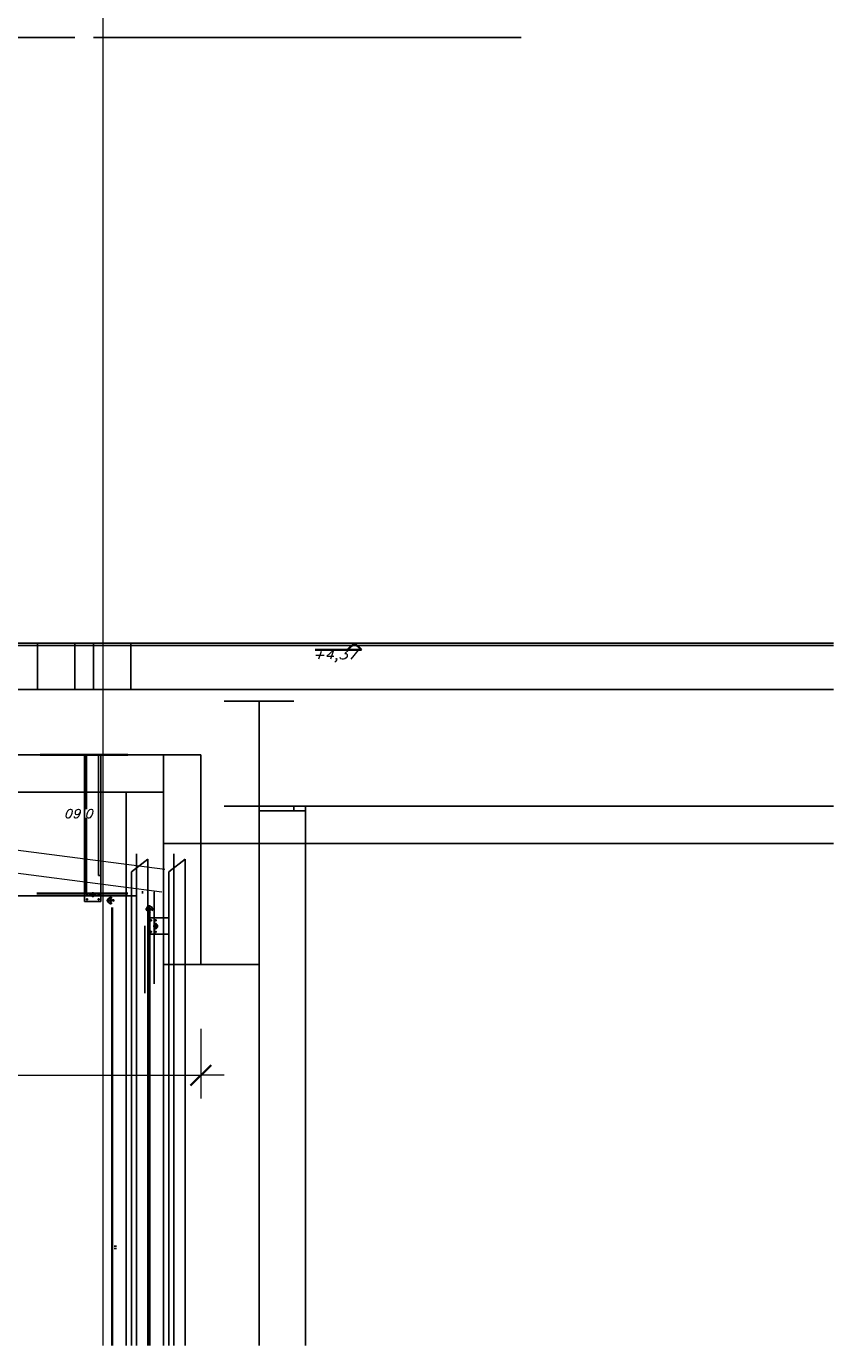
# Model space of a CAD drawing. Header units: millimetres. Extents: x -74 to 79, y 0 to 54.
# Tile 9 of 164: x -67.6 to -64.14, y 6.47 to 12.13. Entities that reach past the tile are written whole.
import ezdxf

# ---------------------------------------------------------------- set-up
doc = ezdxf.new("R2010")
doc.units = ezdxf.units.MM
doc.linetypes.add('DASHDOT', pattern=[1, 0.5, -0.25, 0, -0.25])
for name, color, linetype, lineweight in [('01_Neubau_Linen', 7, 'Continuous', 20), ('01_NeubauBemaßung', 7, 'Continuous', 20), ('10_Achsen Neubau', 7, 'Continuous', 20), ('11_Koordinaten zur Einordnung - nicht mit drucken', 7, 'Continuous', 20), ('304_Flächen_Grundriss EG', 7, 'Continuous', 20), ('Alu-0.35', 7, 'Continuous', 20), ('Alu-0.5', 7, 'Continuous', 20), ('Arktura_Atmosphera_Standard_Rise$Boundary', 7, 'Continuous', 20), ('Arktura_Atmosphera_Standard_Rise$Drops', 7, 'Continuous', 20), ('Arktura_Atmosphera_Standard_Rise$Ribs', 7, 'Continuous', 20), ('Arktura_Atmosphera_Standard_Rise$Unistrut', 7, 'Continuous', 20), ('Bemaßung 1_100', 7, 'Continuous', 20)]:
    doc.layers.add(name, color=color, linetype=linetype, lineweight=lineweight)
doc.styles.add('Arial Narrow', font='ARIALN.TTF')
doc.styles.add('Italic', font='Italic', dxfattribs={"width": 1.15})
doc.dimstyles.new('Arch_Strakon_dimstyle', dxfattribs={"dimtxt": 15.75, "dimasz": 1, "dimexe": 1.25, "dimexo": 0.0625, "dimgap": 1, "dimtad": 0, "dimdec": 3, "dimzin": 12, "dimdsep": 46, "dimtxsty": 'Arial Narrow', "dimblk": 'Arrowhead_Tick', "dimsah": 1, "dimcen": 0, "dimse1": 1, "dimse2": 1, "dimclrd": 6, "dimclrt": 2, "dimazin": 0, "dimtfac": 1, "dimtdec": 4, "dimtmove": 0, "dimatfit": 3, "dimldrblk": 'NONE', "dimfxl": 1, "dimtvp": 1, "dimtolj": 1, "dimtzin": 0, "dimlwd": 13, "dimarcsym": 2})

# ---------------------------------------------------------------- blocks, each defined once
blk = doc.blocks.new('Arrowhead_Tick')
at = {"color": 0, "linetype": 'Continuous', "lineweight": -2}
for p, q in [((0, 20), (0, -10)), ((-1, 0), (0, 0)), ((10, 0), (0, 0))]:
    blk.add_line(p, q, dxfattribs=at)
at = {"color": 2, "linetype": 'Continuous', "lineweight": 35}
blk.add_line((4.42, 4.42), (-4.42, -4.42), dxfattribs=at)
blk = doc.blocks.new('*D166')
at = {"layer": '01_Neubau_Linen', "color": 6, "linetype": 'Continuous', "lineweight": 13}
blk.add_line((-70.0152, 7.6291), (-66.8652, 7.6291), dxfattribs=at)
at = {"layer": 'Defpoints', "color": 0}
for p in [(-66.8552, 9.0049), (-70.0252, 8.9427), (-66.8552, 7.6291)]:
    blk.add_point(p, dxfattribs=at)
at = {"layer": '01_Neubau_Linen', "color": 6, "lineweight": 13, "xscale": 0.01, "yscale": 0.01, "zscale": 0.01}
blk.add_blockref('Arrowhead_Tick', (-66.8552, 7.6291), dxfattribs=at)
at = {"layer": '01_Neubau_Linen', "color": 6, "lineweight": 13, "xscale": 0.01, "yscale": 0.01, "zscale": 0.01, "rotation": 180}
blk.add_blockref('Arrowhead_Tick', (-70.0252, 7.6291), dxfattribs=at)
at = {"layer": '01_Neubau_Linen', "color": 2, "lineweight": 0, "insert": (-68.4402, 7.7595), "char_height": 0.1575, "attachment_point": 5, "style": 'Arial Narrow'}
blk.add_mtext('\\A1;3.17', dxfattribs=at)
blk = doc.blocks.new('_None')

msp = doc.modelspace()

# ---------------------------------------------------------------- linework, layer by layer
at = {"color": 2, "linetype": 'Continuous', "lineweight": 35}
for p, q in [((-67.5448087, 9.0048538), (-67.1675601, 9.0048538)), ((-67.3475601, 9.0048538), (-67.3475601, 8.9858538)), ((-67.3475601, 8.9858538), (-67.3475601, 8.7710021)), ((-67.3475601, 8.428548), (-67.3475601, 8.7342453)), ((-67.5581881, 8.409548), (-67.1675601, 8.409548)), ((-67.3475601, 8.409548), (-67.3475601, 8.428548))]:
    msp.add_line(p, q, dxfattribs=at)
at = {"layer": '01_NeubauBemaßung', "color": 3, "linetype": 'Continuous', "lineweight": 25}
for p, q in [((-67.3535472, 8.5495484), (-67.3535472, 9.0048541)), ((-67.2835472, 8.5495484), (-67.2835472, 9.0048541)), ((-67.2935472, 8.4865269), (-67.2935472, 8.9998552)), ((-67.3535472, 8.4595484), (-67.3535472, 8.5495484)), ((-67.2835472, 8.4595484), (-67.2835472, 8.5495484)), ((-67.3535472, 8.3745484), (-67.3535472, 8.4595484)), ((-67.2935472, 8.4865269), (-67.2835472, 8.4865269)), ((-67.2835472, 8.3745484), (-67.2835472, 8.4595484)), ((-67.1653647, 8.3995482), (-68.1527705, 8.3995452)), ((-67.3282972, 8.4072984), (-67.3260823, 8.4072984)), ((-67.3282972, 8.4017984), (-67.3260823, 8.4017984)), ((-67.3110122, 8.4072984), (-67.3087972, 8.4072984)), ((-67.3110122, 8.4017984), (-67.3087972, 8.4017984)), ((-67.1653647, 8.3995482), (-67.1281875, 8.3995484)), ((-67.1051875, 8.4095154), (-67.1051875, 8.419548)), ((-67.0551876, 8.3793708), (-67.0551875, 8.416548)), ((-67.2835472, 8.3745484), (-67.3535472, 8.3745484)), ((-67.0551876, 8.3793708), (-67.0551887, 8.0219135)), ((-67.0951909, 8.2709527), (-67.0951848, 7.9819051)), ((-67.078641, 8.3046799), (-66.993641, 8.3046799)), ((-67.078641, 8.3046799), (-67.078641, 8.2346798)), ((-67.0513909, 8.2772149), (-67.051391, 8.2794299)), ((-67.045891, 8.2772149), (-67.045891, 8.2794299)), ((-67.078641, 8.2346798), (-66.993641, 8.2346798)), ((-67.051391, 8.2599299), (-67.0513909, 8.2621448)), ((-67.045891, 8.2599299), (-67.045891, 8.2621448))]:
    msp.add_line(p, q, dxfattribs=at)
at = {"layer": '01_NeubauBemaßung', "color": 3, "linetype": 'DASHDOT', "lineweight": 25, "ltscale": 0.5}
for p, q in [((-67.3285472, 8.4045484), (-67.3085472, 8.4045484)), ((-67.3185472, 8.3945484), (-67.3185472, 8.4145484)), ((-67.2423332, 8.3617458), (-67.2423335, 8.3973252)), ((-67.2248687, 8.3795357), (-67.259798, 8.3795353)), ((-67.0929827, 8.3422188), (-67.0574034, 8.342219)), ((-67.075193, 8.3247543), (-67.0751932, 8.3596836)), ((-67.058641, 8.2696799), (-67.038641, 8.2696799)), ((-67.048641, 8.2596799), (-67.048641, 8.2796798))]:
    msp.add_line(p, q, dxfattribs=at)
at = {"layer": '01_NeubauBemaßung', "color": 3, "linetype": 'Continuous', "lineweight": 25}
for centre, radius in [((-67.3435472, 8.4045484), 0.00255), ((-67.3435472, 8.3845484), 0.00255), ((-67.3185472, 8.4045484), 0.0080212), ((-67.3185472, 8.4045484), 0.004758), ((-67.3185472, 8.4045484), 0.0039983), ((-67.2935472, 8.4045484), 0.00255), ((-67.2935472, 8.3845484), 0.00255), ((-67.068641, 8.2946799), 0.00255), ((-67.048641, 8.2696799), 0.0080212), ((-67.048641, 8.2696799), 0.004758), ((-67.048641, 8.2696799), 0.0039983), ((-67.048641, 8.2946799), 0.00255), ((-67.068641, 8.2446799), 0.00255), ((-67.048641, 8.2446799), 0.00255)]:
    msp.add_circle(centre, radius, dxfattribs=at)
for centre, radius, start, end in [((-67.3282972, 8.4045484), 0.00275, 89.9998974, 270), ((-67.3087972, 8.4045484), 0.00275, 270, 90), ((-67.2423334, 8.3795355), 0.0125, 57.1402342, 302.8600018), ((-67.2423334, 8.3795355), 0.005, 90.0002486, 270.173138), ((-67.2423334, 8.3795355), 0.005, 270.0004971, 90.0002486), ((-67.2423334, 8.3795355), 0.0125, 336.4218642, 23.5784271), ((-67.0751931, 8.3422189), 0.0125, 327.1401162, 212.8598838), ((-67.0751931, 8.3422189), 0.005, 0.0001306, 180.17302), ((-67.0751931, 8.3422189), 0.005, 180.0003792, 0.0001306), ((-67.0751931, 8.3422189), 0.0125, 246.4217462, 293.5783091), ((-67.048641, 8.2794299), 0.00275, 0, 180), ((-67.048641, 8.2599299), 0.00275, 180, 0.0001026)]:
    msp.add_arc(centre, radius, start, end, dxfattribs=at)
at = {"layer": '10_Achsen Neubau', "color": 8, "linetype": 'Continuous', "lineweight": 18}
msp.add_line((-67.2751904, 18.3681688), (-67.2751904, 6.4687599), dxfattribs=at)
at = {"layer": '11_Koordinaten zur Einordnung - nicht mit drucken', "color": 2, "linetype": 'Continuous', "lineweight": 35}
for p, q in [((-66.2253059, 9.4548538), (-66.1953059, 9.4848538)), ((-66.1953059, 9.4848538), (-66.1653059, 9.4548538)), ((-66.2253059, 9.4548538), (-66.3639119, 9.4548538)), ((-66.1653059, 9.4548538), (-66.2253059, 9.4548538))]:
    msp.add_line(p, q, dxfattribs=at)
at = {"layer": '304_Flächen_Grundriss EG', "color": 3, "linetype": 'Continuous', "lineweight": 25}
for p, q in [((-66.4551842, 9.2348538), (-66.7551842, 9.2348538)), ((-66.6051842, 8.7848538), (-66.6051842, 9.2348538)), ((-67.0151873, 9.0048538), (-67.0151873, 8.1048538)), ((-66.8551873, 9.0048538), (-66.8551873, 8.1048538)), ((-66.4551842, 8.7848538), (-66.7551842, 8.7848538)), ((-66.6051873, 8.7848538), (-66.6051873, 6.4687599)), ((-66.4551842, 8.7848538), (-66.4551842, 8.7648538)), ((-66.4051873, 8.7848538), (-66.4051873, 6.4687599)), ((-66.4051842, 8.7648538), (-66.6051842, 8.7648538)), ((-67.0151842, 8.6248538), (-66.6051842, 8.6248538)), ((-67.0151842, 8.6248538), (-66.6051842, 8.6248538))]:
    msp.add_line(p, q, dxfattribs=at)
at = {"layer": 'Alu-0.35', "color": 3, "linetype": 'Continuous', "lineweight": 25}
for p, q in [((-67.8551873, 9.2848538), (-64.1399415, 9.2848538)), ((-68.0151873, 9.0048538), (-67.0151873, 9.0048538)), ((-67.8551873, 9.0048538), (-66.8551873, 9.0048538)), ((-66.6051873, 8.7848538), (-64.1399415, 8.7848538))]:
    msp.add_line(p, q, dxfattribs=at)
at = {"layer": 'Alu-0.5', "color": 3, "linetype": 'Continuous', "lineweight": 25}
for p, q in [((-67.1298868, 9.0048538), (-67.2298868, 9.0048538)), ((-68.0151873, 8.8448538), (-67.0151873, 8.8448538)), ((-67.1751873, 6.4687599), (-67.1751873, 8.8448538)), ((-67.0151873, 6.4687599), (-67.0151873, 8.8448538)), ((-67.0151873, 6.4687599), (-67.0151873, 8.8448538)), ((-66.6051873, 8.6248538), (-64.1399415, 8.6248538)), ((-67.1751873, 8.349548), (-67.1751873, 6.4687599)), ((-67.0151873, 8.349548), (-67.0151873, 6.4687599))]:
    msp.add_line(p, q, dxfattribs=at)
at = {"layer": 'Alu-0.5', "color": 7, "linetype": 'Continuous', "lineweight": 18}
for p, q in [((-67.0092624, 8.5120923), (-68.1580455, 8.6606767)), ((-67.022365, 8.4151968), (-68.2546925, 8.5745868))]:
    msp.add_line(p, q, dxfattribs=at)
at = {"layer": 'Alu-0.5', "color": 2, "linetype": 'Continuous', "lineweight": 35}
for p, q in [((-67.2351873, 8.349548), (-67.2351873, 6.4687599)), ((-67.0751873, 8.349548), (-67.0751873, 6.4687599))]:
    msp.add_line(p, q, dxfattribs=at)
at = {"layer": 'Arktura_Atmosphera_Standard_Rise$Boundary', "color": 3, "linetype": 'Continuous', "lineweight": 25}
for p, q in [((-66.6051873, 8.1048538), (-67.0151873, 8.1048538)), ((-66.6051873, 8.1048538), (-67.0151873, 8.1048538)), ((-67.2261841, 6.8956445), (-67.2161841, 6.8956445)), ((-67.2261841, 6.8856445), (-67.2161841, 6.8856445))]:
    msp.add_line(p, q, dxfattribs=at)
at = {"layer": 'Arktura_Atmosphera_Standard_Rise$Drops', "color": 3, "linetype": 'Continuous', "lineweight": 25}
for p, q in [((-67.8481873, 9.4848538), (-64.1399415, 9.4848538)), ((-67.8481873, 9.4748538), (-64.1399415, 9.4748538))]:
    msp.add_line(p, q, dxfattribs=at)
at = {"layer": 'Arktura_Atmosphera_Standard_Rise$Ribs', "color": 3, "linetype": 'Continuous', "lineweight": 25}
for p, q in [((-67.3951904, 12.0848532), (-67.6548137, 12.0848532)), ((-65.6400036, 12.0848532), (-67.3151948, 12.0848532)), ((-65.4800036, 12.0848532), (-67.1551948, 12.0848532))]:
    msp.add_line(p, q, dxfattribs=at)
at = {"layer": 'Arktura_Atmosphera_Standard_Rise$Unistrut', "color": 3, "linetype": 'Continuous', "lineweight": 25}
for p, q in [((-67.5551873, 9.4848538), (-67.5551873, 9.2848538)), ((-67.3951873, 9.4848538), (-67.3951873, 9.2848538)), ((-67.3151873, 9.4848538), (-67.3151873, 9.2848538)), ((-67.1551873, 9.4848538), (-67.1551873, 9.2848538))]:
    msp.add_line(p, q, dxfattribs=at)
at = {"layer": 'Bemaßung 1_100', "color": 3, "linetype": 'Continuous', "lineweight": 25}
for p, q in [((-67.1521761, 8.5023124), (-67.0821761, 8.5567471)), ((-67.1311841, 6.4687599), (-67.1311841, 8.5795202)), ((-67.0821761, 8.5567471), (-67.0821761, 6.4687599)), ((-66.9921761, 8.5023124), (-66.9221761, 8.5567471)), ((-66.9921761, 8.5023124), (-66.9221761, 8.5567471)), ((-66.9711841, 6.4687599), (-66.9711841, 8.5795202)), ((-66.9711841, 6.4687599), (-66.9711841, 8.5795202)), ((-66.9221761, 8.5567471), (-66.9221761, 6.4687599)), ((-66.9221761, 8.5567471), (-66.9221761, 6.4687599)), ((-67.1521761, 8.5023124), (-67.1521761, 6.4687599)), ((-67.1521761, 8.5023124), (-67.1521761, 6.4687599)), ((-66.9921761, 8.5023124), (-66.9921761, 6.4687599)), ((-66.9921761, 8.5023124), (-66.9921761, 6.4687599))]:
    msp.add_line(p, q, dxfattribs=at)

# ---------------------------------------------------------------- texts
at = {"color": 2, "lineweight": 35, "style": 'Italic', "width": 1.15}
msp.add_text('0.60', height=0.036, rotation=180, dxfattribs=at).set_placement((-67.3075601, 8.7703174))
at = {"layer": '11_Koordinaten zur Einordnung - nicht mit drucken', "color": 2, "lineweight": 35, "style": 'Italic', "width": 1.15}
msp.add_text('+4,37', height=0.04, dxfattribs=at).set_placement((-66.3750319, 9.4148138))

# ---------------------------------------------------------------- dimensions: what is measured, and where the dimension line sits
at = {"layer": '01_Neubau_Linen', "lineweight": 0}
dim = msp.add_linear_dim(base=(-66.8551873, 7.6290506), p1=(-70.0251873, 8.9426524), p2=(-66.8551873, 9.0048538), text='3.17', dimstyle='Arch_Strakon_dimstyle', override={"dimscale": 0.01, "dimtxt": 15.75, "dimasz": 1, "dimgap": 5, "dimtad": 1, "dimjust": 0, "dimtih": 0, "dimtoh": 0, "dimdec": 5, "dimdsep": 46, "dimtxsty": 'Arial Narrow', "dimclrd": 6, "dimclrt": 2, "dimtix": 1, "dimtofl": 255, "dimtmove": 0, "dimatfit": 2, "dimfxl": 0, "dimfxlon": 0, "dimtvp": 31.746032, "dimlwd": 13}, dxfattribs=at)
dim.commit()
dim.dimension.update_dxf_attribs({"geometry": '*D166', "text_midpoint": (-68.4401873, 7.6290506), "dimtype": 160})

doc.saveas('drawing.dxf')
